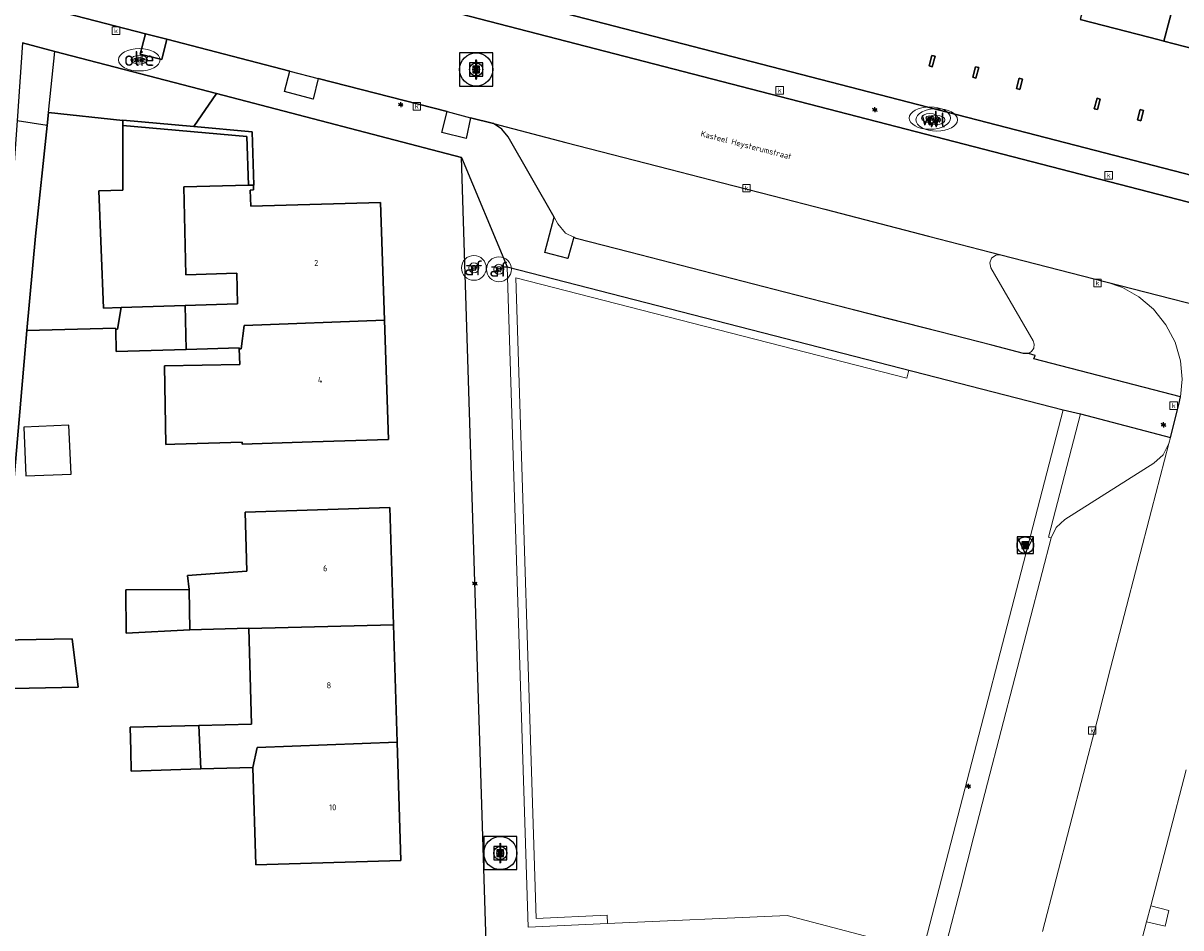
# Model space of a CAD drawing. Header units: metres. Extents: x 197147 to 199131, y 355511 to 356703.
# Tile 135 of 225: x 198444 to 198514, y 355885 to 355939. Entities that reach past the tile are written whole.
import ezdxf
from ezdxf.enums import TextEntityAlignment as Align

# ---------------------------------------------------------------- set-up
doc = ezdxf.new("R2010")
doc.units = ezdxf.units.M
for name, color, linetype, lineweight in [('B-WE-GR-BEPLANTING_CULTUUR_HEESTERS-G', 252, 'Continuous', 18), ('B-WE-GR-GRAS_KRUIDENRIJK-G', 252, 'Continuous', 18), ('B-WE-KL-BRANDSTOF_PUT-S', 252, 'Continuous', 25), ('B-WE-KL-BRANDSTOF_PUT-S @ 0.05', 252, 'Continuous', 25), ('B-WE-KL-BRANDSTOF_PUT-S @ 0.1', 252, 'Continuous', 25), ('B-WE-KL-BRANDSTOF_PUT-S @ 0.2', 252, 'Continuous', 25), ('B-WE-KL-BRANDSTOF_PUT-S @ 0.5 (1)', 252, 'Continuous', 25), ('B-WE-KL-BRANDSTOF_PUT-S @ 0.5 (2)', 252, 'Continuous', 25), ('B-WE-KL-ET_LS_OV_LICHTMAST-S', 252, 'Continuous', 25), ('B-WE-KL-WATER_PUT-S', 252, 'Continuous', 25), ('B-WE-KL-WATER_PUT-S @ 0.05', 252, 'Continuous', 25), ('B-WE-KL-WATER_PUT-S @ 0.1', 252, 'Continuous', 25), ('B-WE-KL-WATER_PUT-S @ 0.2', 252, 'Continuous', 25), ('B-WE-KL-WATER_PUT-S @ 0.5 (1)', 252, 'Continuous', 25), ('B-WE-KL-WATER_PUT-S @ 0.5 (2)', 252, 'Continuous', 25), ('B-WE-OG-BEBOUWING_STRAATNAAM-T18', 252, 'Continuous', 18), ('B-WE-OG-TERREIN_ERF-G', 252, 'Continuous', 18), ('B-WE-RI-GWA_KOLK-S', 252, 'Continuous', 25), ('B-WE-RI-GWA_RIOOLPUT-S', 252, 'Continuous', 25), ('B-WE-RI-GWA_RIOOLPUT-S @ 0.05', 252, 'Continuous', 25), ('B-WE-RI-GWA_RIOOLPUT-S @ 0.1', 252, 'Continuous', 25), ('B-WE-RI-GWA_RIOOLPUT-S @ 0.2', 252, 'Continuous', 25), ('B-WE-RI-GWA_RIOOLPUT-S @ 0.5 (1)', 252, 'Continuous', 25), ('B-WE-RI-GWA_RIOOLPUT-S @ 0.5 (2)', 252, 'Continuous', 25), ('B-WE-VH-ONVERHARD-G', 252, 'Continuous', 18), ('B-WE-VH-VERHARDING_ASFALT-G', 252, 'Continuous', 18), ('B-WE-VH-VERHARDING_BETONSTRAATSTEEN-G', 252, 'Continuous', 18), ('B-WE-VH-VERHARDING_OPEN-G', 252, 'Continuous', 18), ('B-WE-VH-VERHARDING_TEGEL-G', 252, 'Continuous', 18), ('B-WE-VW-AFSLUITPAAL-S', 253, 'Continuous', 25), ('B-WE-VW-AFSLUITPAAL-S @ 0.05', 253, 'Continuous', 25), ('B-WE-VW-AFSLUITPAAL-S @ 0.1', 253, 'Continuous', 25), ('B-WE-VW-AFSLUITPAAL-S @ 0.2', 253, 'Continuous', 25), ('B-WE-VW-AFSLUITPAAL-S @ 0.5 (1)', 253, 'Continuous', 25), ('B-WE-VW-AFSLUITPAAL-S @ 0.5 (2)', 253, 'Continuous', 25), ('X-XX-AL-ALGEMEEN-G', 7, 'Continuous', 18)]:
    doc.layers.add(name, color=color, linetype=linetype, lineweight=lineweight)
for name, color, linetype in [('B-WE-IE-MEUBILAIR_WEGMEUBILAIR-GV', 252, 'Continuous'), ('B-WE-IE-MEUBILAIR_WEGMEUBILAIR-S', 252, 'Continuous'), ('B-WE-IE-MEUBILAIR_WEGMEUBILAIR-S @ 0.05', 252, 'Continuous'), ('B-WE-IE-MEUBILAIR_WEGMEUBILAIR-S @ 0.1', 252, 'Continuous'), ('B-WE-IE-MEUBILAIR_WEGMEUBILAIR-S @ 0.2', 252, 'Continuous'), ('B-WE-IE-MEUBILAIR_WEGMEUBILAIR-S @ 0.5 (1)', 252, 'Continuous'), ('B-WE-IE-MEUBILAIR_WEGMEUBILAIR-S @ 0.5 (2)', 252, 'Continuous'), ('B-WE-IE-TERREINAFSCHEIDING_KUNSTMATIG_MUUR-G', 252, 'IE-TERREINAFSCHEIDING-KUNSTMATIG-DICHT'), ('B-WE-IE-TERREINAFSCHEIDING_KUNSTMATIG_MUUR-GV', 252, 'IE-TERREINAFSCHEIDING-KUNSTMATIG-DICHT'), ('B-WE-OG-BEBOUWING-GV', 252, 'Continuous'), ('B-WE-OG-BEBOUWING_HUISNUMMER-T18', 252, 'Continuous'), ('B-WE-OG-TERREIN_ERF-GV', 252, 'Continuous'), ('B-WE-RI-HWA_KOLK-S', 253, 'Continuous'), ('B-WE-RI-VWA_AFSCHEIDER-S', 253, 'Continuous'), ('B-WE-VH-ONVERHARD-GV', 253, 'Continuous'), ('B-WE-VH-VERHARDING_ASFALT-GV', 253, 'Continuous'), ('B-WE-VH-VERHARDING_OPEN-GV', 253, 'Continuous'), ('B-WE-VH-VERHARDING_TEGEL-GV', 253, 'Continuous')]:
    doc.layers.add(name, color=color, linetype=linetype)
doc.styles.add('NLCS-ISO', font='NLCS-ISO.ttf')
doc.styles.add('NLCS-ISO-ANNOTATIEF-T18', font='NLCS-ISO.ttf', dxfattribs={"height": 1.8})
doc.styles.add('NLCS-ISO-M-T18', font='NLCS-ISO.ttf', dxfattribs={"height": 1.8})
doc.linetypes.add('IE-TERREINAFSCHEIDING-KUNSTMATIG-DICHT', pattern='A,8,-1,[82,NLCS.SHX,S=0.75,R=90,X=0,Y=0],-1', length=10)

# ---------------------------------------------------------------- blocks, each defined once
blk = doc.blocks.new('BGT-KOLK-SO')
at = {"color": 0, "linetype": 'ByBlock', "lineweight": 18}
blk.add_lwpolyline([(-0.045, -0.045), (0.045, -0.045), (0.045, 0.045), (-0.045, 0.045)], close=True, dxfattribs=at)
at = {"color": 0, "linetype": 'ByBlock', "lineweight": 18, "style": 'NLCS-ISO-M-T18'}
blk.add_text('k', height=0.06, dxfattribs=at).set_placement((0, 0), align=Align.MIDDLE_CENTER)
blk = doc.blocks.new('BGT-BENZINEPUT_OLIEPUT-SO')
at = {"color": 0, "linetype": 'ByBlock', "lineweight": 18}
blk.add_ellipse((0, 0), major_axis=(2.5, 0), ratio=0.54, dxfattribs=at)
at = {"color": 0, "linetype": 'ByBlock', "lineweight": 18, "style": 'NLCS-ISO-M-T18'}
blk.add_text('olie', height=1.5, dxfattribs=at).set_placement((0, 0.16), align=Align.MIDDLE_CENTER)
blk = doc.blocks.new('B-SIE-WEG_LICHTMAST-SO')
at = {"ltscale": 0.1}
for p, q in [((-0.33, 0.19), (-0.67, 0.39)), ((0, 0.39), (0, 0.77)), ((0.33, 0.19), (0.67, 0.39)), ((-0.33, -0.19), (-0.67, -0.39)), ((0, -0.39), (0, -0.77)), ((0.33, -0.19), (0.67, -0.39))]:
    blk.add_line(p, q, dxfattribs=at)
at = {"flags": 128}
for points in [[(-0.35, 0.15), (0.35, 0.15)], [(-0.35, -0.15), (0.35, -0.15)]]:
    blk.add_lwpolyline(points, dxfattribs=at)
at = {"ltscale": 0.1}
blk.add_circle((0, 0), 0.386, dxfattribs=at)
at = {"style": 'NLCS-ISO'}
blk.add_attdef('TYPE', text='', height=0.549, dxfattribs=at).set_placement((0, 0.77), align=Align.BOTTOM_CENTER)
blk = doc.blocks.new('B-SIE-WEG_VERKEERSBORD_PAAL-SO')
blk.add_lwpolyline([(-1, -1), (1, -1), (1, 1), (-1, 1)], close=True)
at = {"flags": 128}
blk.add_lwpolyline([(-1, 1), (0, -1), (1, 1)], close=True, dxfattribs=at)
for radius in [1, 0.171]:
    blk.add_circle((0, 0), radius)
at = {"style": 'NLCS-ISO'}
blk.add_attdef('bordgegevens', text='', height=1.8, dxfattribs=at).set_placement((2.21, 3.21), align=Align.TOP_LEFT)
blk = doc.blocks.new('*U905')
at = {"layer": 'B-WE-IE-MEUBILAIR_WEGMEUBILAIR-S @ 0.05', "xscale": 0.05, "yscale": 0.05, "zscale": 0.05}
blk.add_blockref('B-SIE-WEG_VERKEERSBORD_PAAL-SO', (198504.317, 355907.93), dxfattribs=at)
at = {"layer": 'B-WE-IE-MEUBILAIR_WEGMEUBILAIR-S @ 0.1', "xscale": 0.1, "yscale": 0.1, "zscale": 0.1}
blk.add_blockref('B-SIE-WEG_VERKEERSBORD_PAAL-SO', (198504.317, 355907.93), dxfattribs=at)
at = {"layer": 'B-WE-IE-MEUBILAIR_WEGMEUBILAIR-S @ 0.2', "xscale": 0.2, "yscale": 0.2, "zscale": 0.2}
blk.add_blockref('B-SIE-WEG_VERKEERSBORD_PAAL-SO', (198504.317, 355907.93), dxfattribs=at)
at = {"layer": 'B-WE-IE-MEUBILAIR_WEGMEUBILAIR-S @ 0.5 (1)', "xscale": 0.5, "yscale": 0.5, "zscale": 0.5}
blk.add_blockref('B-SIE-WEG_VERKEERSBORD_PAAL-SO', (198504.317, 355907.93), dxfattribs=at)
at = {"layer": 'B-WE-IE-MEUBILAIR_WEGMEUBILAIR-S @ 0.5 (2)', "xscale": 0.5, "yscale": 0.5, "zscale": 0.5}
blk.add_blockref('B-SIE-WEG_VERKEERSBORD_PAAL-SO', (198504.317, 355907.93), dxfattribs=at)
blk = doc.blocks.new('SVW-AFSLUITPAAL-SO')
at = {"lineweight": 18}
blk.add_circle((0, 0), 1.5, dxfattribs=at)
at = {"lineweight": 18, "style": 'NLCS-ISO'}
blk.add_text('af', height=1.8, dxfattribs=at).set_placement((0, 0), align=Align.MIDDLE_CENTER)
blk = doc.blocks.new('*U923')
at = {"layer": 'B-WE-VW-AFSLUITPAAL-S @ 0.05', "xscale": 0.05, "yscale": 0.05, "zscale": 0.05}
blk.add_blockref('SVW-AFSLUITPAAL-SO', (198472.569, 355924.568), dxfattribs=at)
at = {"layer": 'B-WE-VW-AFSLUITPAAL-S @ 0.1', "xscale": 0.1, "yscale": 0.1, "zscale": 0.1}
blk.add_blockref('SVW-AFSLUITPAAL-SO', (198472.569, 355924.568), dxfattribs=at)
at = {"layer": 'B-WE-VW-AFSLUITPAAL-S @ 0.2', "xscale": 0.2, "yscale": 0.2, "zscale": 0.2}
blk.add_blockref('SVW-AFSLUITPAAL-SO', (198472.569, 355924.568), dxfattribs=at)
at = {"layer": 'B-WE-VW-AFSLUITPAAL-S @ 0.5 (1)', "xscale": 0.5, "yscale": 0.5, "zscale": 0.5}
blk.add_blockref('SVW-AFSLUITPAAL-SO', (198472.569, 355924.568), dxfattribs=at)
at = {"layer": 'B-WE-VW-AFSLUITPAAL-S @ 0.5 (2)', "xscale": 0.5, "yscale": 0.5, "zscale": 0.5}
blk.add_blockref('SVW-AFSLUITPAAL-SO', (198472.569, 355924.568), dxfattribs=at)
blk = doc.blocks.new('*U929')
at = {"layer": 'B-WE-VW-AFSLUITPAAL-S @ 0.05', "xscale": 0.05, "yscale": 0.05, "zscale": 0.05}
blk.add_blockref('SVW-AFSLUITPAAL-SO', (198471.058, 355924.652), dxfattribs=at)
at = {"layer": 'B-WE-VW-AFSLUITPAAL-S @ 0.1', "xscale": 0.1, "yscale": 0.1, "zscale": 0.1}
blk.add_blockref('SVW-AFSLUITPAAL-SO', (198471.058, 355924.652), dxfattribs=at)
at = {"layer": 'B-WE-VW-AFSLUITPAAL-S @ 0.2', "xscale": 0.2, "yscale": 0.2, "zscale": 0.2}
blk.add_blockref('SVW-AFSLUITPAAL-SO', (198471.058, 355924.652), dxfattribs=at)
at = {"layer": 'B-WE-VW-AFSLUITPAAL-S @ 0.5 (1)', "xscale": 0.5, "yscale": 0.5, "zscale": 0.5}
blk.add_blockref('SVW-AFSLUITPAAL-SO', (198471.058, 355924.652), dxfattribs=at)
at = {"layer": 'B-WE-VW-AFSLUITPAAL-S @ 0.5 (2)', "xscale": 0.5, "yscale": 0.5, "zscale": 0.5}
blk.add_blockref('SVW-AFSLUITPAAL-SO', (198471.058, 355924.652), dxfattribs=at)
blk = doc.blocks.new('SKL-BENZINEPUT_OLIEPUT-SO')
at = {"color": 0, "linetype": 'ByBlock', "lineweight": 18}
blk.add_ellipse((0, 0), major_axis=(2.5, 0), ratio=0.54, dxfattribs=at)
at = {"color": 0, "linetype": 'ByBlock', "lineweight": 18, "style": 'NLCS-ISO'}
blk.add_text('olie', height=1.8, dxfattribs=at).set_placement((0, 0.16), align=Align.MIDDLE_CENTER)
blk = doc.blocks.new('*U1050')
at = {"layer": 'B-WE-KL-BRANDSTOF_PUT-S @ 0.05', "xscale": 0.05, "yscale": 0.05, "zscale": 0.05}
blk.add_blockref('SKL-BENZINEPUT_OLIEPUT-SO', (198450.879, 355937.199), dxfattribs=at)
at = {"layer": 'B-WE-KL-BRANDSTOF_PUT-S @ 0.1', "xscale": 0.1, "yscale": 0.1, "zscale": 0.1}
blk.add_blockref('SKL-BENZINEPUT_OLIEPUT-SO', (198450.879, 355937.199), dxfattribs=at)
at = {"layer": 'B-WE-KL-BRANDSTOF_PUT-S @ 0.2', "xscale": 0.2, "yscale": 0.2, "zscale": 0.2}
blk.add_blockref('SKL-BENZINEPUT_OLIEPUT-SO', (198450.879, 355937.199), dxfattribs=at)
at = {"layer": 'B-WE-KL-BRANDSTOF_PUT-S @ 0.5 (1)', "xscale": 0.5, "yscale": 0.5, "zscale": 0.5}
blk.add_blockref('SKL-BENZINEPUT_OLIEPUT-SO', (198450.879, 355937.199), dxfattribs=at)
at = {"layer": 'B-WE-KL-BRANDSTOF_PUT-S @ 0.5 (2)', "xscale": 0.5, "yscale": 0.5, "zscale": 0.5}
blk.add_blockref('SKL-BENZINEPUT_OLIEPUT-SO', (198450.879, 355937.199), dxfattribs=at)
blk = doc.blocks.new('SKL-WATERLEIDINGPUT-SO')
at = {"color": 0, "linetype": 'ByBlock', "lineweight": 18}
blk.add_ellipse((0, 0), major_axis=(2.5, 0), ratio=0.54, dxfattribs=at)
at = {"color": 0, "linetype": 'ByBlock', "lineweight": 18, "style": 'NLCS-ISO'}
blk.add_text('wl', height=1.8, dxfattribs=at).set_placement((0, 0), align=Align.MIDDLE_CENTER)
blk = doc.blocks.new('*U1053')
at = {"layer": 'B-WE-KL-WATER_PUT-S @ 0.05', "xscale": 0.05, "yscale": 0.05, "zscale": 0.05}
blk.add_blockref('SKL-WATERLEIDINGPUT-SO', (198498.563, 355933.685), dxfattribs=at)
at = {"layer": 'B-WE-KL-WATER_PUT-S @ 0.1', "xscale": 0.1, "yscale": 0.1, "zscale": 0.1}
blk.add_blockref('SKL-WATERLEIDINGPUT-SO', (198498.563, 355933.685), dxfattribs=at)
at = {"layer": 'B-WE-KL-WATER_PUT-S @ 0.2', "xscale": 0.2, "yscale": 0.2, "zscale": 0.2}
blk.add_blockref('SKL-WATERLEIDINGPUT-SO', (198498.563, 355933.685), dxfattribs=at)
at = {"layer": 'B-WE-KL-WATER_PUT-S @ 0.5 (1)', "xscale": 0.5, "yscale": 0.5, "zscale": 0.5}
blk.add_blockref('SKL-WATERLEIDINGPUT-SO', (198498.563, 355933.685), dxfattribs=at)
at = {"layer": 'B-WE-KL-WATER_PUT-S @ 0.5 (2)', "xscale": 0.5, "yscale": 0.5, "zscale": 0.5}
blk.add_blockref('SKL-WATERLEIDINGPUT-SO', (198498.563, 355933.685), dxfattribs=at)
blk = doc.blocks.new('*U1063')
at = {"layer": 'B-WE-KL-WATER_PUT-S @ 0.05', "xscale": 0.05, "yscale": 0.05, "zscale": 0.05}
blk.add_blockref('SKL-WATERLEIDINGPUT-SO', (198498.974, 355933.574), dxfattribs=at)
at = {"layer": 'B-WE-KL-WATER_PUT-S @ 0.1', "xscale": 0.1, "yscale": 0.1, "zscale": 0.1}
blk.add_blockref('SKL-WATERLEIDINGPUT-SO', (198498.974, 355933.574), dxfattribs=at)
at = {"layer": 'B-WE-KL-WATER_PUT-S @ 0.2', "xscale": 0.2, "yscale": 0.2, "zscale": 0.2}
blk.add_blockref('SKL-WATERLEIDINGPUT-SO', (198498.974, 355933.574), dxfattribs=at)
at = {"layer": 'B-WE-KL-WATER_PUT-S @ 0.5 (1)', "xscale": 0.5, "yscale": 0.5, "zscale": 0.5}
blk.add_blockref('SKL-WATERLEIDINGPUT-SO', (198498.974, 355933.574), dxfattribs=at)
at = {"layer": 'B-WE-KL-WATER_PUT-S @ 0.5 (2)', "xscale": 0.5, "yscale": 0.5, "zscale": 0.5}
blk.add_blockref('SKL-WATERLEIDINGPUT-SO', (198498.974, 355933.574), dxfattribs=at)
blk = doc.blocks.new('SRI-PUT_INSPECTIE-SO')
at = {"lineweight": -3, "flags": 128}
blk.add_lwpolyline([(-2, -2), (2, -2), (2, 2), (-2, 2)], close=True, dxfattribs=at)
at = {"lineweight": -3, "ltscale": 1.5}
blk.add_circle((0, 0), 2, dxfattribs=at)
at = {"ltscale": 0.1, "style": 'NLCS-ISO'}
blk.add_text('I', height=2.5, dxfattribs=at).set_placement((0, -0.01), align=Align.MIDDLE_CENTER)
blk = doc.blocks.new('*U1072')
at = {"layer": 'B-WE-RI-GWA_RIOOLPUT-S @ 0.05', "xscale": 0.05, "yscale": 0.05, "zscale": 0.05}
blk.add_blockref('SRI-PUT_INSPECTIE-SO', (198471.195, 355936.612), dxfattribs=at)
at = {"layer": 'B-WE-RI-GWA_RIOOLPUT-S @ 0.1', "xscale": 0.1, "yscale": 0.1, "zscale": 0.1}
blk.add_blockref('SRI-PUT_INSPECTIE-SO', (198471.195, 355936.612), dxfattribs=at)
at = {"layer": 'B-WE-RI-GWA_RIOOLPUT-S @ 0.2', "xscale": 0.2, "yscale": 0.2, "zscale": 0.2}
blk.add_blockref('SRI-PUT_INSPECTIE-SO', (198471.195, 355936.612), dxfattribs=at)
at = {"layer": 'B-WE-RI-GWA_RIOOLPUT-S @ 0.5 (1)', "xscale": 0.5, "yscale": 0.5, "zscale": 0.5}
blk.add_blockref('SRI-PUT_INSPECTIE-SO', (198471.195, 355936.612), dxfattribs=at)
at = {"layer": 'B-WE-RI-GWA_RIOOLPUT-S @ 0.5 (2)', "xscale": 0.5, "yscale": 0.5, "zscale": 0.5}
blk.add_blockref('SRI-PUT_INSPECTIE-SO', (198471.195, 355936.612), dxfattribs=at)
blk = doc.blocks.new('*U1176')
at = {"layer": 'B-WE-RI-GWA_RIOOLPUT-S @ 0.05', "xscale": 0.05, "yscale": 0.05, "zscale": 0.05}
blk.add_blockref('SRI-PUT_INSPECTIE-SO', (198472.653, 355889.367), dxfattribs=at)
at = {"layer": 'B-WE-RI-GWA_RIOOLPUT-S @ 0.1', "xscale": 0.1, "yscale": 0.1, "zscale": 0.1}
blk.add_blockref('SRI-PUT_INSPECTIE-SO', (198472.653, 355889.367), dxfattribs=at)
at = {"layer": 'B-WE-RI-GWA_RIOOLPUT-S @ 0.2', "xscale": 0.2, "yscale": 0.2, "zscale": 0.2}
blk.add_blockref('SRI-PUT_INSPECTIE-SO', (198472.653, 355889.367), dxfattribs=at)
at = {"layer": 'B-WE-RI-GWA_RIOOLPUT-S @ 0.5 (1)', "xscale": 0.5, "yscale": 0.5, "zscale": 0.5}
blk.add_blockref('SRI-PUT_INSPECTIE-SO', (198472.653, 355889.367), dxfattribs=at)
at = {"layer": 'B-WE-RI-GWA_RIOOLPUT-S @ 0.5 (2)', "xscale": 0.5, "yscale": 0.5, "zscale": 0.5}
blk.add_blockref('SRI-PUT_INSPECTIE-SO', (198472.653, 355889.367), dxfattribs=at)

msp = doc.modelspace()

# ---------------------------------------------------------------- linework, layer by layer
at = {"layer": 'B-WE-GR-BEPLANTING_CULTUUR_HEESTERS-G', "ltscale": 0.2, "flags": 128}
for points in [[(198509.18, 355923.805), (198502.841, 355925.441), (198502.534, 355925.424), (198502.286, 355925.242), (198502.178, 355924.953), (198502.245, 355924.653), (198504.793, 355920.251), (198504.86, 355920.044), (198504.828, 355919.804), (198504.69, 355919.606), (198504.501, 355919.498), (198504.913, 355919.37), (198504.838, 355919.158), (198513.684, 355916.871), (198513.778, 355917.932), (198513.673, 355919.051), (198513.347, 355920.171), (198512.801, 355921.227), (198512.058, 355922.156), (198511.167, 355922.908), (198510.188, 355923.459), (198509.18, 355923.805)], [(198473.586, 355924.058), (198497.179, 355917.996), (198497.303, 355918.48), (198473.065, 355924.708), (198474.328, 355884.9), (198479.125, 355885.118), (198479.102, 355885.617), (198474.812, 355885.422), (198473.586, 355924.058)], [(198513.069, 355914.426), (198507.646, 355915.847), (198505.72, 355908.41), (198505.878, 355908.369), (198506.189, 355909.004), (198506.707, 355909.484), (198512.069, 355912.871), (198512.637, 355913.373), (198512.972, 355914.053), (198513.069, 355914.426)]]:
    msp.add_lwpolyline(points, close=True, dxfattribs=at)
at = {"layer": 'B-WE-GR-GRAS_KRUIDENRIJK-G', "ltscale": 0.2, "flags": 128}
msp.add_lwpolyline([(198498.145, 355883.442), (198506.601, 355916.091), (198497.303, 355918.48), (198497.179, 355917.996), (198473.586, 355924.058), (198474.812, 355885.422), (198479.102, 355885.617), (198479.125, 355885.118), (198489.951, 355885.61), (198498.145, 355883.442)], close=True, dxfattribs=at)
at = {"layer": 'B-WE-IE-MEUBILAIR_WEGMEUBILAIR-GV', "flags": 128}
msp.add_lwpolyline([(198452.535, 355938.443), (198451.261, 355938.772), (198450.923, 355937.537), (198452.235, 355937.207), (198452.535, 355938.443)], dxfattribs=at)
at = {"layer": 'B-WE-IE-TERREINAFSCHEIDING_KUNSTMATIG_MUUR-G', "ltscale": 0.2, "flags": 128}
for points in [[(198498.679, 355937.462), (198498.515, 355936.833), (198498.709, 355936.782), (198498.873, 355937.411), (198498.679, 355937.462)], [(198501.148, 355936.147), (198501.341, 355936.097), (198501.505, 355936.726), (198501.311, 355936.776), (198501.148, 355936.147)], [(198503.79, 355935.46), (198503.983, 355935.409), (198504.147, 355936.038), (198503.953, 355936.089), (198503.79, 355935.46)], [(198508.642, 355934.879), (198508.478, 355934.25), (198508.672, 355934.199), (198508.836, 355934.828), (198508.642, 355934.879)], [(198511.091, 355933.57), (198511.285, 355933.519), (198511.449, 355934.148), (198511.255, 355934.199), (198511.091, 355933.57)], [(198457.467, 355929.635), (198457.374, 355932.57), (198449.895, 355933.243), (198449.891, 355929.33), (198448.441, 355929.294), (198448.717, 355922.229), (198449.796, 355922.262), (198453.638, 355922.379), (198456.81, 355922.476), (198456.753, 355924.325), (198453.691, 355924.231), (198453.565, 355929.542), (198457.467, 355929.635)], [(198449.895, 355933.243), (198457.374, 355932.57), (198457.467, 355929.635), (198457.758, 355929.642), (198457.787, 355929.643), (198457.685, 355932.863), (198454.165, 355933.18), (198449.895, 355933.564), (198449.895, 355933.544), (198449.895, 355933.243)]]:
    msp.add_lwpolyline(points, close=True, dxfattribs=at)
at = {"layer": 'B-WE-IE-TERREINAFSCHEIDING_KUNSTMATIG_MUUR-GV', "ltscale": 0.2, "flags": 128}
for points in [[(198449.895, 355933.243), (198449.891, 355929.33), (198448.441, 355929.294), (198448.717, 355922.229), (198449.796, 355922.262), (198453.638, 355922.379), (198456.81, 355922.476), (198456.753, 355924.325), (198453.691, 355924.231), (198453.565, 355929.542), (198457.467, 355929.635)], [(198449.895, 355933.243), (198457.374, 355932.57), (198457.467, 355929.635), (198457.758, 355929.642), (198457.787, 355929.643), (198457.685, 355932.863), (198454.165, 355933.18), (198449.895, 355933.564), (198449.895, 355933.243)]]:
    msp.add_lwpolyline(points, dxfattribs=at)
at = {"layer": 'B-WE-OG-BEBOUWING-GV', "ltscale": 0.2, "flags": 128}
for points in [[(198509.738, 355939.088), (198512.39, 355938.398), (198512.663, 355938.327), (198515.742, 355949.927), (198510.765, 355951.216), (198510.068, 355948.641), (198507.632, 355939.636), (198509.738, 355939.088)], [(198515.167, 355937.675), (198517.606, 355937.04), (198519.948, 355946.084), (198517.301, 355946.769), (198517.969, 355949.349), (198515.742, 355949.927), (198512.663, 355938.327), (198515.167, 355937.675)], [(198445.404, 355934.021), (198445.321, 355933.236), (198444.612, 355926.559), (198444.089, 355920.885), (198449.454, 355921.007), (198449.456, 355920.945), (198449.561, 355920.947), (198449.796, 355922.262), (198448.717, 355922.229), (198448.441, 355929.294), (198449.891, 355929.33), (198449.895, 355933.243), (198449.895, 355933.544), (198445.404, 355934.021)], [(198453.638, 355922.379), (198453.704, 355919.733), (198456.907, 355919.832), (198456.909, 355919.772), (198457.014, 355919.775), (198457.202, 355921.173), (198465.667, 355921.494), (198465.435, 355928.586), (198457.606, 355928.379), (198457.568, 355929.347), (198457.769, 355929.355), (198457.758, 355929.642), (198457.467, 355929.635), (198453.565, 355929.542), (198453.691, 355924.231), (198456.753, 355924.325), (198456.81, 355922.476), (198453.638, 355922.379)], [(198453.704, 355919.733), (198453.638, 355922.379), (198449.796, 355922.262), (198449.561, 355920.947), (198449.456, 355920.945), (198449.49, 355919.602), (198453.704, 355919.733)], [(198456.938, 355918.825), (198452.4, 355918.746), (198452.479, 355914.009), (198453.025, 355914.025), (198457.081, 355914.146), (198457.085, 355914.014), (198461.306, 355914.154), (198465.903, 355914.307), (198465.667, 355921.494), (198457.202, 355921.173), (198457.014, 355919.775), (198456.909, 355919.772), (198456.938, 355918.825)], [(198446.639, 355915.162), (198443.91, 355915.045), (198444.037, 355912.105), (198446.765, 355912.223), (198446.639, 355915.162)], [(198457.478, 355902.916), (198466.203, 355903.132), (198465.982, 355910.204), (198457.266, 355909.932), (198457.374, 355906.358), (198453.796, 355906.095), (198453.878, 355905.26), (198453.933, 355902.828), (198457.477, 355902.936), (198457.478, 355902.916)], [(198453.878, 355905.26), (198450.067, 355905.231), (198450.094, 355902.623), (198453.933, 355902.828), (198453.878, 355905.26)], [(198457.478, 355902.916), (198457.651, 355897.138), (198454.461, 355897.059), (198454.592, 355894.439), (198457.728, 355894.535), (198457.982, 355895.739), (198466.424, 355896.062), (198466.203, 355903.132), (198457.478, 355902.916)], [(198454.461, 355897.059), (198453.636, 355897.039), (198450.323, 355896.958), (198450.362, 355895.552), (198450.396, 355894.311), (198454.592, 355894.439), (198454.461, 355897.059)], [(198457.728, 355894.535), (198457.904, 355888.648), (198466.647, 355888.921), (198466.424, 355896.062), (198457.982, 355895.739), (198457.728, 355894.535)]]:
    msp.add_lwpolyline(points, close=True, dxfattribs=at)
at = {"layer": 'B-WE-OG-BEBOUWING-GV', "flags": 128}
for points in [[(198449.561, 355920.947), (198449.796, 355922.262), (198448.717, 355922.229), (198448.441, 355929.294), (198449.891, 355929.33), (198449.895, 355933.243), (198449.895, 355933.544), (198445.404, 355934.021), (198445.321, 355933.236), (198444.612, 355926.559), (198444.089, 355920.885), (198449.454, 355921.007), (198449.456, 355920.945)], [(198465.667, 355921.494), (198465.435, 355928.586), (198457.606, 355928.379), (198457.568, 355929.347), (198457.769, 355929.355), (198457.758, 355929.642), (198457.467, 355929.635), (198453.565, 355929.542), (198453.691, 355924.231), (198456.753, 355924.325), (198456.81, 355922.476), (198453.638, 355922.379)], [(198449.561, 355920.947), (198449.456, 355920.945), (198449.49, 355919.602), (198453.704, 355919.733), (198453.638, 355922.379), (198449.796, 355922.262)], [(198456.938, 355918.825), (198452.4, 355918.746), (198452.479, 355914.009), (198453.025, 355914.025), (198457.081, 355914.146), (198457.085, 355914.014), (198461.306, 355914.154), (198465.903, 355914.307), (198465.667, 355921.494), (198457.202, 355921.173), (198457.014, 355919.775), (198456.909, 355919.772), (198456.938, 355918.825)], [(198453.704, 355919.733), (198456.907, 355919.832), (198456.909, 355919.772)], [(198466.203, 355903.132), (198465.982, 355910.204), (198457.266, 355909.932), (198457.374, 355906.358), (198453.796, 355906.095), (198453.878, 355905.26), (198450.067, 355905.231), (198450.094, 355902.623), (198453.933, 355902.828), (198457.477, 355902.936), (198457.478, 355902.916)], [(198440.306, 355899.231), (198447.186, 355899.377), (198446.831, 355902.29), (198442.498, 355902.198), (198440.647, 355902.158), (198440.754, 355903.274), (198433.447, 355904.764), (198432.685, 355900.959), (198440.306, 355899.231)], [(198466.424, 355896.062), (198466.203, 355903.132), (198457.478, 355902.916), (198457.651, 355897.138), (198454.461, 355897.059), (198454.592, 355894.439), (198457.728, 355894.535), (198457.982, 355895.739)], [(198454.461, 355897.059), (198453.636, 355897.039), (198450.323, 355896.958), (198450.362, 355895.552), (198450.396, 355894.311), (198454.592, 355894.439)], [(198457.728, 355894.535), (198457.904, 355888.648), (198466.647, 355888.921), (198466.424, 355896.062), (198457.982, 355895.739)]]:
    msp.add_lwpolyline(points, dxfattribs=at)
at = {"layer": 'B-WE-OG-TERREIN_ERF-G', "ltscale": 0.2, "flags": 128}
for points in [[(198456.413, 355971.497), (198455.908, 355969.564), (198449.982, 355946.879), (198516.8, 355929.593), (198520.898, 355945.059), (198521.526, 355945.197), (198521.994, 355945.637), (198521.747, 355945.531), (198521.432, 355945.497), (198521.123, 355945.563), (198520.835, 355945.684), (198523.609, 355956.625), (198523.938, 355957.901), (198512.113, 355960.996), (198512.24, 355961.48), (198516.172, 355976.413)], [(198515.167, 355937.675), (198512.663, 355938.327), (198512.39, 355938.398), (198509.738, 355939.088), (198507.632, 355939.636)], [(198473.095, 355843.009), (198470.307, 355931.317), (198455.527, 355935.169), (198454.165, 355933.18), (198457.685, 355932.863), (198457.787, 355929.643), (198457.758, 355929.642), (198457.769, 355929.355), (198457.568, 355929.347), (198457.606, 355928.379), (198465.435, 355928.586), (198465.667, 355921.494), (198465.903, 355914.307), (198461.306, 355914.154), (198457.085, 355914.014), (198457.081, 355914.146), (198453.025, 355914.025), (198452.479, 355914.009), (198452.4, 355918.746), (198456.938, 355918.825), (198456.909, 355919.772), (198456.907, 355919.832), (198453.704, 355919.733), (198449.49, 355919.602), (198449.456, 355920.945), (198449.454, 355921.007), (198444.089, 355920.885), (198442.498, 355902.198)]]:
    msp.add_lwpolyline(points, dxfattribs=at)
for points in [[(198498.515, 355936.833), (198498.679, 355937.462), (198498.873, 355937.411), (198498.709, 355936.782), (198498.515, 355936.833)], [(198501.341, 355936.097), (198501.148, 355936.147), (198501.311, 355936.776), (198501.505, 355936.726), (198501.341, 355936.097)], [(198503.983, 355935.409), (198503.79, 355935.46), (198503.953, 355936.089), (198504.147, 355936.038), (198503.983, 355935.409)], [(198508.478, 355934.25), (198508.642, 355934.879), (198508.836, 355934.828), (198508.672, 355934.199), (198508.478, 355934.25)], [(198511.285, 355933.519), (198511.091, 355933.57), (198511.255, 355934.199), (198511.449, 355934.148), (198511.285, 355933.519)], [(198443.91, 355915.045), (198446.639, 355915.162), (198446.765, 355912.223), (198444.037, 355912.105), (198443.91, 355915.045)], [(198453.636, 355897.039), (198454.461, 355897.059), (198457.651, 355897.138), (198457.478, 355902.916), (198457.477, 355902.936), (198453.933, 355902.828), (198450.094, 355902.623), (198450.067, 355905.231), (198453.878, 355905.26), (198453.796, 355906.095), (198457.374, 355906.358), (198457.266, 355909.932), (198465.982, 355910.204), (198466.203, 355903.132), (198466.424, 355896.062), (198466.647, 355888.921), (198457.904, 355888.648), (198457.728, 355894.535), (198454.592, 355894.439), (198450.396, 355894.311), (198450.362, 355895.552), (198450.323, 355896.958), (198453.636, 355897.039)]]:
    msp.add_lwpolyline(points, close=True, dxfattribs=at)
at = {"layer": 'B-WE-OG-TERREIN_ERF-GV', "flags": 128}
for points in [[(198456.413, 355971.497), (198455.908, 355969.564), (198449.982, 355946.879), (198516.8, 355929.593), (198520.898, 355945.059), (198521.526, 355945.197), (198521.994, 355945.637), (198521.747, 355945.531), (198521.432, 355945.497), (198521.123, 355945.563), (198520.835, 355945.684), (198523.609, 355956.625), (198523.938, 355957.901), (198512.113, 355960.996), (198516.172, 355976.413)], [(198515.167, 355937.675), (198512.663, 355938.327), (198512.39, 355938.398), (198509.738, 355939.088), (198507.632, 355939.636)], [(198498.515, 355936.833), (198498.679, 355937.462), (198498.873, 355937.411), (198498.709, 355936.782), (198498.515, 355936.833)], [(198501.341, 355936.097), (198501.148, 355936.147), (198501.311, 355936.776), (198501.505, 355936.726), (198501.341, 355936.097)], [(198503.983, 355935.409), (198503.79, 355935.46), (198503.953, 355936.089), (198504.147, 355936.038), (198503.983, 355935.409)], [(198473.095, 355843.009), (198470.307, 355931.317), (198455.527, 355935.169), (198454.165, 355933.18), (198457.685, 355932.863), (198457.787, 355929.643), (198457.758, 355929.642), (198457.769, 355929.355), (198457.568, 355929.347), (198457.606, 355928.379), (198465.435, 355928.586), (198465.667, 355921.494), (198465.903, 355914.307), (198461.306, 355914.154), (198457.085, 355914.014), (198457.081, 355914.146), (198453.025, 355914.025), (198452.479, 355914.009), (198452.4, 355918.746), (198456.938, 355918.825), (198456.909, 355919.772), (198456.907, 355919.832), (198453.704, 355919.733), (198449.49, 355919.602), (198449.456, 355920.945), (198449.454, 355921.007), (198444.089, 355920.885), (198442.498, 355902.198), (198446.831, 355902.29), (198447.186, 355899.377), (198440.306, 355899.231)], [(198508.478, 355934.25), (198508.642, 355934.879), (198508.836, 355934.828), (198508.672, 355934.199), (198508.478, 355934.25)], [(198511.285, 355933.519), (198511.091, 355933.57), (198511.255, 355934.199), (198511.449, 355934.148), (198511.285, 355933.519)], [(198453.636, 355897.039), (198454.461, 355897.059), (198457.651, 355897.138), (198457.478, 355902.916), (198457.477, 355902.936), (198453.933, 355902.828), (198450.094, 355902.623), (198450.067, 355905.231), (198453.878, 355905.26), (198453.796, 355906.095), (198457.374, 355906.358), (198457.266, 355909.932), (198465.982, 355910.204), (198466.203, 355903.132), (198466.424, 355896.062), (198466.647, 355888.921), (198457.904, 355888.648), (198457.728, 355894.535), (198454.592, 355894.439), (198450.396, 355894.311), (198450.362, 355895.552), (198450.323, 355896.958), (198453.636, 355897.039)]]:
    msp.add_lwpolyline(points, dxfattribs=at)
at = {"layer": 'B-WE-VH-ONVERHARD-G', "ltscale": 0.2, "flags": 128}
for points in [[(198451.261, 355938.772), (198450.923, 355937.537), (198452.235, 355937.207), (198452.535, 355938.443), (198451.261, 355938.772)], [(198461.674, 355936.08), (198459.961, 355936.523), (198459.641, 355935.28), (198461.374, 355934.821), (198461.674, 355936.08)], [(198470.851, 355933.708), (198469.445, 355934.072), (198469.126, 355932.822), (198470.589, 355932.463), (198470.851, 355933.708)], [(198475.892, 355927.718), (198475.343, 355925.576), (198476.73, 355925.215), (198477.078, 355926.497), (198476.579, 355926.748), (198476.125, 355927.312), (198475.892, 355927.718)], [(198511.883, 355886.18), (198511.635, 355885.224), (198512.744, 355884.957), (198512.972, 355885.91), (198511.883, 355886.18)]]:
    msp.add_lwpolyline(points, close=True, dxfattribs=at)
at = {"layer": 'B-WE-VH-ONVERHARD-GV', "flags": 128}
msp.add_lwpolyline([(198451.261, 355938.772), (198450.923, 355937.537), (198452.235, 355937.207), (198452.535, 355938.443), (198451.261, 355938.772)], dxfattribs=at)
at = {"layer": 'B-WE-VH-VERHARDING_ASFALT-G', "ltscale": 0.2, "flags": 128}
for points in [[(198605.843, 355904.771), (198556.761, 355917.608), (198418.75, 355953.29)], [(198434.344, 355943.144), (198451.261, 355938.772), (198452.535, 355938.443), (198459.961, 355936.523), (198461.674, 355936.08), (198469.445, 355934.072), (198470.851, 355933.708), (198472.238, 355933.35), (198476.604, 355932.222), (198479.729, 355931.414), (198482.854, 355930.606), (198485.979, 355929.799), (198489.104, 355928.991), (198492.229, 355928.184), (198495.354, 355927.376), (198498.479, 355926.568), (198502.841, 355925.441), (198509.18, 355923.805), (198526.751, 355919.308)], [(198526.751, 355919.308), (198509.18, 355923.805), (198510.188, 355923.459), (198511.167, 355922.908), (198512.058, 355922.156), (198512.801, 355921.227), (198513.347, 355920.171), (198513.673, 355919.051), (198513.778, 355917.932), (198513.684, 355916.871), (198513.585, 355916.417), (198513.069, 355914.426), (198512.972, 355914.053), (198511.935, 355910.049), (198511.111, 355906.872), (198510.288, 355903.695), (198509.465, 355900.518), (198508.642, 355897.341), (198507.819, 355894.164), (198506.996, 355890.987), (198506.173, 355887.81), (198505.35, 355884.634)], [(198509.121, 355875.534), (198511.635, 355885.224), (198511.883, 355886.18), (198514.012, 355894.389)]]:
    msp.add_lwpolyline(points, dxfattribs=at)
at = {"layer": 'B-WE-VH-VERHARDING_ASFALT-GV', "flags": 128}
for points in [[(198605.843, 355904.771), (198556.761, 355917.608), (198418.75, 355953.29)], [(198434.344, 355943.144), (198451.261, 355938.772), (198452.535, 355938.443), (198459.961, 355936.523), (198461.674, 355936.08), (198469.445, 355934.072), (198470.851, 355933.708), (198472.238, 355933.35), (198476.604, 355932.222), (198482.854, 355930.606), (198485.979, 355929.799), (198489.104, 355928.991), (198492.229, 355928.184), (198498.479, 355926.568), (198502.841, 355925.441), (198509.18, 355923.805), (198526.751, 355919.308), (198533.215, 355917.617), (198534.183, 355917.364), (198541.91, 355915.343), (198542.926, 355915.077), (198566.539, 355908.901), (198567.466, 355908.658), (198576.7, 355906.243)]]:
    msp.add_lwpolyline(points, dxfattribs=at)
at = {"layer": 'B-WE-VH-VERHARDING_BETONSTRAATSTEEN-G', "ltscale": 0.2, "flags": 128}
msp.add_lwpolyline([(198475.892, 355927.718), (198476.125, 355927.312), (198476.579, 355926.748), (198477.078, 355926.497), (198477.226, 355926.423), (198480.438, 355925.598), (198483.56, 355924.796), (198486.681, 355923.994), (198489.803, 355923.192), (198492.924, 355922.391), (198496.046, 355921.589), (198499.168, 355920.787), (198502.289, 355919.985), (198504.217, 355919.49), (198504.501, 355919.498), (198504.69, 355919.606), (198504.828, 355919.804), (198504.86, 355920.044), (198504.793, 355920.251), (198502.245, 355924.653), (198502.178, 355924.953), (198502.286, 355925.242), (198502.534, 355925.424), (198502.841, 355925.441), (198498.479, 355926.568), (198495.354, 355927.376), (198492.229, 355928.184), (198489.104, 355928.991), (198485.979, 355929.799), (198482.854, 355930.606), (198479.729, 355931.414), (198476.604, 355932.222), (198472.238, 355933.35), (198472.742, 355933.017), (198473.12, 355932.546), (198475.892, 355927.718)], close=True, dxfattribs=at)
msp.add_lwpolyline([(198505.35, 355884.634), (198506.173, 355887.81), (198506.996, 355890.987), (198507.819, 355894.164), (198508.642, 355897.341), (198509.465, 355900.518), (198510.288, 355903.695), (198511.111, 355906.872), (198511.935, 355910.049), (198511.935, 355910.049), (198512.972, 355914.053), (198512.637, 355913.373), (198512.069, 355912.871), (198506.707, 355909.484), (198506.189, 355909.004), (198505.878, 355908.369), (198505.337, 355906.279), (198504.514, 355903.102), (198503.691, 355899.925), (198502.868, 355896.749), (198502.046, 355893.572), (198501.223, 355890.395), (198500.4, 355887.218), (198499.578, 355884.042)], dxfattribs=at)
at = {"layer": 'B-WE-VH-VERHARDING_OPEN-G', "ltscale": 0.2, "flags": 128}
for points in [[(198443.506, 355933.517), (198445.321, 355933.236), (198445.404, 355934.021), (198445.795, 355937.706), (198443.837, 355938.217), (198443.506, 355933.517)], [(198445.795, 355937.706), (198445.404, 355934.021), (198449.895, 355933.544), (198449.895, 355933.564), (198454.165, 355933.18), (198455.527, 355935.169), (198445.795, 355937.706)], [(198445.321, 355933.236), (198443.506, 355933.517), (198443.093, 355927.653), (198441.361, 355909.619), (198440.754, 355903.274), (198440.647, 355902.158), (198442.498, 355902.198), (198444.089, 355920.885), (198444.612, 355926.559), (198445.321, 355933.236)]]:
    msp.add_lwpolyline(points, close=True, dxfattribs=at)
at = {"layer": 'B-WE-VH-VERHARDING_OPEN-GV', "flags": 128}
for points in [[(198445.321, 355933.236), (198445.404, 355934.021), (198445.795, 355937.706), (198443.837, 355938.217), (198443.506, 355933.517)], [(198445.404, 355934.021), (198449.895, 355933.544), (198449.895, 355933.564), (198454.165, 355933.18), (198455.527, 355935.169), (198445.795, 355937.706)], [(198441.722, 355913.139), (198441.361, 355909.619), (198440.754, 355903.274), (198440.647, 355902.158), (198442.498, 355902.198), (198444.089, 355920.885), (198444.612, 355926.559), (198445.321, 355933.236), (198443.506, 355933.517), (198443.093, 355927.653), (198441.722, 355913.139)]]:
    msp.add_lwpolyline(points, dxfattribs=at)
at = {"layer": 'B-WE-VH-VERHARDING_TEGEL-G', "ltscale": 0.2, "flags": 128}
for points in [[(198418.75, 355953.29), (198556.761, 355917.608), (198605.843, 355904.771)], [(198606.249, 355906.268), (198561.165, 355918.015), (198560.774, 355918.117), (198559.436, 355920.662), (198557.672, 355921.131), (198557.692, 355921.205), (198553.715, 355922.201), (198552.65, 355922.467), (198551.065, 355922.833), (198548.972, 355921.029), (198519.524, 355928.89), (198519.524, 355928.89), (198518.381, 355929.195), (198516.8, 355929.593), (198449.982, 355946.879), (198448.986, 355947.137), (198449.042, 355947.43), (198448.219, 355948.806), (198446.528, 355949.251), (198442.266, 355950.326)], [(198443.837, 355938.217), (198445.795, 355937.706), (198455.527, 355935.169), (198470.307, 355931.317), (198473.065, 355924.708), (198497.303, 355918.48), (198506.601, 355916.091), (198507.646, 355915.847), (198513.069, 355914.426), (198513.585, 355916.417), (198513.684, 355916.871), (198504.838, 355919.158), (198504.913, 355919.37), (198504.501, 355919.498), (198504.217, 355919.49), (198502.289, 355919.985), (198499.168, 355920.787), (198496.046, 355921.589), (198492.924, 355922.391), (198489.803, 355923.192), (198486.681, 355923.994), (198483.56, 355924.796), (198480.438, 355925.598), (198477.226, 355926.423), (198477.078, 355926.497), (198476.73, 355925.215), (198475.343, 355925.576), (198475.892, 355927.718), (198473.12, 355932.546), (198472.742, 355933.017), (198472.238, 355933.35), (198470.851, 355933.708), (198470.589, 355932.463), (198469.126, 355932.822), (198469.445, 355934.072), (198461.674, 355936.08), (198461.374, 355934.821), (198459.641, 355935.28), (198459.961, 355936.523), (198452.535, 355938.443), (198452.235, 355937.207), (198450.923, 355937.537), (198451.261, 355938.772), (198434.344, 355943.144)], [(198499.578, 355884.042), (198500.4, 355887.218), (198501.223, 355890.395), (198502.046, 355893.572), (198502.868, 355896.749), (198503.691, 355899.925), (198504.514, 355903.102), (198505.337, 355906.279), (198505.878, 355908.369), (198505.72, 355908.41), (198507.646, 355915.847), (198506.601, 355916.091), (198498.145, 355883.442)], [(198514.012, 355894.389), (198511.883, 355886.18), (198512.972, 355885.91), (198512.744, 355884.957), (198511.635, 355885.224), (198509.121, 355875.534)]]:
    msp.add_lwpolyline(points, dxfattribs=at)
msp.add_lwpolyline([(198497.612, 355881.555), (198498.145, 355883.442), (198489.951, 355885.61), (198479.125, 355885.118), (198474.328, 355884.9), (198473.065, 355924.708), (198470.307, 355931.317), (198473.095, 355843.009), (198490.837, 355838.371), (198487.401, 355842.041), (198475.553, 355845.067), (198474.366, 355882.821), (198479.249, 355883.054), (198479.527, 355883.068), (198489.629, 355883.55), (198497.612, 355881.555)], close=True, dxfattribs=at)
at = {"layer": 'B-WE-VH-VERHARDING_TEGEL-GV', "flags": 128}
for points in [[(198519.524, 355928.89), (198518.381, 355929.195), (198516.8, 355929.593), (198449.982, 355946.879), (198448.986, 355947.137), (198449.042, 355947.43), (198448.219, 355948.806), (198446.528, 355949.251), (198442.266, 355950.326), (198441.606, 355950.492), (198438.289, 355950.314), (198418.997, 355955.195), (198418.75, 355953.29), (198556.761, 355917.608), (198605.843, 355904.771)], [(198443.837, 355938.217), (198445.795, 355937.706), (198455.527, 355935.169), (198470.307, 355931.317), (198473.065, 355924.708), (198506.601, 355916.091), (198507.646, 355915.847), (198513.069, 355914.426), (198513.585, 355916.417), (198513.684, 355916.871), (198504.838, 355919.158), (198504.913, 355919.37), (198504.501, 355919.498), (198504.217, 355919.49), (198502.289, 355919.985), (198499.168, 355920.787), (198492.924, 355922.391), (198489.803, 355923.192), (198486.681, 355923.994), (198483.56, 355924.796), (198480.438, 355925.598), (198477.226, 355926.423), (198477.078, 355926.497), (198476.73, 355925.215), (198475.343, 355925.576), (198475.892, 355927.718), (198473.12, 355932.546), (198472.742, 355933.017), (198472.238, 355933.35), (198470.851, 355933.708), (198470.589, 355932.463), (198469.126, 355932.822), (198469.445, 355934.072), (198461.674, 355936.08), (198461.374, 355934.821), (198459.641, 355935.28), (198459.961, 355936.523), (198452.535, 355938.443), (198452.235, 355937.207), (198450.923, 355937.537), (198451.261, 355938.772), (198434.344, 355943.144)]]:
    msp.add_lwpolyline(points, dxfattribs=at)
at = {"layer": 'X-XX-AL-ALGEMEEN-G', "ltscale": 0.2, "flags": 128}
for points in [[(198452.535, 355938.443), (198451.261, 355938.772), (198450.923, 355937.537), (198452.235, 355937.207), (198452.535, 355938.443)], [(198461.674, 355936.08), (198459.961, 355936.523), (198459.641, 355935.28), (198461.374, 355934.821), (198461.674, 355936.08)], [(198470.851, 355933.708), (198469.445, 355934.072), (198469.126, 355932.822), (198470.589, 355932.463), (198470.851, 355933.708)], [(198477.078, 355926.497), (198476.579, 355926.748), (198476.125, 355927.312), (198475.892, 355927.718), (198475.343, 355925.576), (198476.73, 355925.215), (198477.078, 355926.497)], [(198511.635, 355885.224), (198512.744, 355884.957), (198512.972, 355885.91), (198511.883, 355886.18), (198511.635, 355885.224)]]:
    msp.add_lwpolyline(points, close=True, dxfattribs=at)

# ---------------------------------------------------------------- block references
at = {"layer": 'B-WE-IE-MEUBILAIR_WEGMEUBILAIR-S'}
msp.add_blockref('*U905', (0, 0), dxfattribs=at)
at = {"layer": 'B-WE-KL-BRANDSTOF_PUT-S'}
msp.add_blockref('*U1050', (0, 0), dxfattribs=at)
at = {"layer": 'B-WE-KL-ET_LS_OV_LICHTMAST-S', "xscale": 0.2, "yscale": 0.2, "zscale": 0.2}
for p in [(198466.648, 355934.495), (198495.244, 355934.188), (198512.652, 355915.186), (198471.114, 355905.625), (198500.888, 355893.395)]:
    msp.add_blockref('B-SIE-WEG_LICHTMAST-SO', p, dxfattribs=at)
at = {"layer": 'B-WE-KL-WATER_PUT-S'}
for name in ['*U1053', '*U1063']:
    msp.add_blockref(name, (0, 0), dxfattribs=at)
at = {"layer": 'B-WE-RI-GWA_KOLK-S', "xscale": 5, "yscale": 5, "zscale": 5}
for p in [(198449.473, 355938.955), (198489.502, 355935.36), (198467.62, 355934.393), (198509.343, 355930.233), (198487.505, 355929.457), (198508.666, 355923.742), (198513.267, 355916.346), (198508.356, 355896.761)]:
    msp.add_blockref('BGT-KOLK-SO', p, dxfattribs=at)
at = {"layer": 'B-WE-RI-GWA_RIOOLPUT-S'}
for name in ['*U1072', '*U1176']:
    msp.add_blockref(name, (0, 0), dxfattribs=at)
at = {"layer": 'B-WE-RI-HWA_KOLK-S', "xscale": 5, "yscale": 5, "zscale": 5}
msp.add_blockref('BGT-KOLK-SO', (198449.473, 355938.955), dxfattribs=at)
at = {"layer": 'B-WE-RI-VWA_AFSCHEIDER-S', "xscale": 0.2, "yscale": 0.2, "zscale": 0.2}
msp.add_blockref('BGT-BENZINEPUT_OLIEPUT-SO', (198450.879, 355937.199), dxfattribs=at)
at = {"layer": 'B-WE-VW-AFSLUITPAAL-S'}
for name in ['*U929', '*U923']:
    msp.add_blockref(name, (0, 0), dxfattribs=at)

# ---------------------------------------------------------------- texts
at = {"layer": 'B-WE-OG-BEBOUWING_HUISNUMMER-T18', "style": 'NLCS-ISO-ANNOTATIEF-T18'}
for s, rotation, p in [('2', 1.9, (198461.552, 355924.948)), ('2', 1.9, (198461.552, 355924.948)), ('4', 1.9, (198461.783, 355917.893)), ('4', 1.9, (198461.783, 355917.893)), ('6', 1.8, (198462.095, 355906.535)), ('6', 1.8, (198462.095, 355906.535)), ('8', 1.8, (198462.315, 355899.48)), ('8', 1.8, (198462.315, 355899.48)), ('10', 1.8, (198462.545, 355892.124)), ('10', 1.8, (198462.545, 355892.124))]:
    msp.add_text(s, height=0.36, rotation=rotation, dxfattribs=at).set_placement(p, align=Align.MIDDLE_CENTER)
at = {"layer": 'B-WE-OG-BEBOUWING_STRAATNAAM-T18', "style": 'NLCS-ISO-ANNOTATIEF-T18'}
msp.add_text('Kasteel Heysterumstraat', height=0.36, rotation=345.5, dxfattribs=at).set_placement((198487.479, 355932.058), align=Align.MIDDLE_CENTER)

doc.saveas('drawing.dxf')
